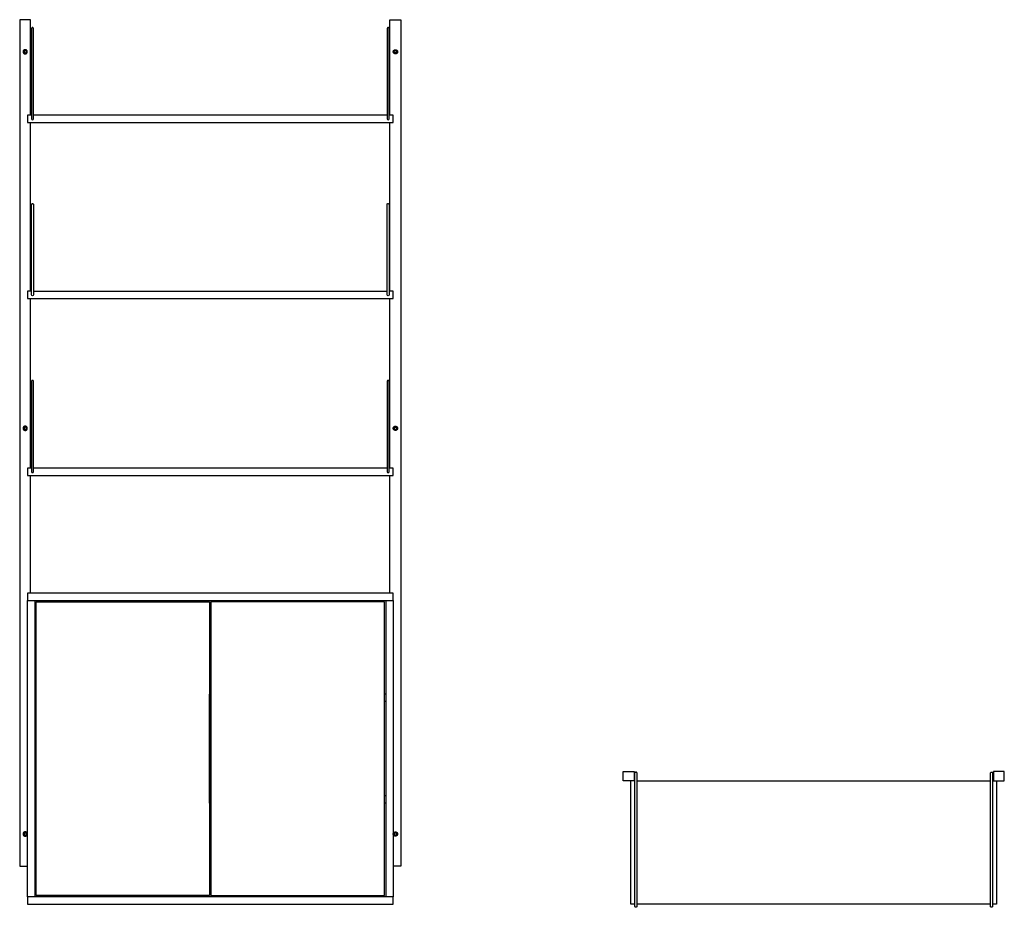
# Model space of a CAD drawing. Header units: millimetres. Extents: x -2117 to 2117, y -1020 to 1020.
# Tile 6 of 6: x -37 to 2117, y -1020 to 922. Entities that reach past the tile are written whole.
import ezdxf

# ---------------------------------------------------------------- set-up
doc = ezdxf.new("R2010")
doc.units = ezdxf.units.MM
doc.layers.add('Défaut', color=7, linetype='Continuous', true_color=0x000000)

msp = doc.modelspace()

# ---------------------------------------------------------------- linework, layer by layer
at = {"layer": 'Défaut', "lineweight": -3}
for points in [[(-12.9, 713.4), (-12.9, 922.4), (-36.9, 922.4), (-36.9, -929.6), (-19.9, -929.6)], [(773.1, 713.4), (773.1, 922.4), (797.1, 922.4), (797.1, -929.6), (780.1, -929.6)], [(-10.9, 713.4), (-19.9, 713.4), (-19.9, 697.4), (380.1, 697.4), (780.1, 697.4), (780.1, 713.4), (771.1, 713.4)], [(-10.9, 713.4), (-10.9, 705.4)], [(767.1, 713.4), (380.1, 713.4), (-6.9, 713.4)], [(-6.9, 705.4), (-6.9, 713.4)], [(767.1, 713.4), (767.1, 705.4)], [(771.1, 705.4), (771.1, 713.4)], [(-10.9, 328.4), (-19.9, 328.4), (-19.9, 312.4), (380.1, 312.4), (780.1, 312.4), (780.1, 328.4), (771.1, 328.4)], [(-10.9, -58.6), (-19.9, -58.6), (-19.9, -74.6), (380.1, -74.6), (780.1, -74.6), (780.1, -58.6), (771.1, -58.6)], [(-10.9, -58.6), (-10.9, -66.6)], [(767.1, -58.6), (380.1, -58.6), (-6.9, -58.6)], [(-6.9, -66.6), (-6.9, -58.6)], [(767.1, -58.6), (767.1, -66.6)], [(771.1, -66.6), (771.1, -58.6)], [(780.1, -348.5), (780.1, -332.6), (380.1, -332.6), (-19.9, -332.6), (-19.9, -348.5)], [(381.6, -791.5), (378.6, -791.5), (378.6, -553.6), (381.6, -553.6)], [(378.6, -791.5), (381.6, -791.5), (381.6, -553.6), (378.6, -553.6)], [(1309.1, -1012.6), (1300.1, -1012.6), (1300.1, -742.6)], [(2100.1, -742.6), (2100.1, -1012.6), (2091.1, -1012.6)], [(-19.9, -996.6), (-19.9, -1012.6), (380.1, -1012.6), (780.1, -1012.6), (780.1, -996.6)]]:
    msp.add_lwpolyline(points, dxfattribs=at)
at = {"layer": 'Défaut'}
for points in [[(-10.9, 320.4), (-10.9, 328.4)], [(-6.9, 328.4), (-6.9, 320.4)], [(-6.9, 328.4), (380.1, 328.4), (767.1, 328.4)], [(767.1, 320.4), (767.1, 328.4)], [(771.1, 328.4), (771.1, 320.4)]]:
    msp.add_lwpolyline(points, dxfattribs=at)
at = {"layer": 'Défaut', "lineweight": -3}
for points in [[(380.1, -996.6), (-19.9, -996.6), (-19.9, -348.5), (-3.9, -348.5), (380.1, -348.5), (764.1, -348.5), (780.1, -348.5), (780.1, -996.6)], [(-0.9, -993.6), (-0.9, -351.5), (378.6, -351.5), (378.6, -993.6)], [(761.1, -993.6), (761.1, -351.5), (381.6, -351.5), (381.6, -993.6)], [(1307.1, -742.6), (1283.1, -742.6), (1283.1, -722.6), (1307.1, -722.6)], [(2093.1, -742.6), (2117.1, -742.6), (2117.1, -722.6), (2093.1, -722.6)]]:
    msp.add_lwpolyline(points, close=True, dxfattribs=at)
for centre in [(-8.9, 705.4), (769.1, 705.4), (-8.9, -66.6), (769.1, -66.6)]:
    msp.add_arc(centre, 2, 180, 0, dxfattribs=at)
at = {"layer": 'Défaut', "extrusion": (0, 0, -1)}
for centre in [(8.9, 320.4), (-769.1, 320.4)]:
    msp.add_arc(centre, 2, 180, 0, dxfattribs=at)
at = {"layer": 'Défaut', "lineweight": -3}
for points, weights, degree, knots in [([(-6.9, 903.2), (-6.9, 903.2), (-6.9, 903.4), (-7, 903.7), (-7, 903.8), (-7.1, 904.2), (-7.3, 904.4), (-7.5, 904.6), (-7.9, 905), (-8.4, 905.2), (-8.9, 905.2), (-9.4, 905.2), (-9.9, 905), (-10.3, 904.6), (-10.5, 904.4), (-10.7, 904.2), (-10.8, 903.8), (-10.9, 903.7), (-10.9, 903.4), (-10.9, 903.3), (-10.9, 903.2)], [1, 1, 1, 1, 1, 1, 1, 1, 1, 1.05719095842, 1.17157287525, 1.05719095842, 1, 1, 1, 1, 1, 1, 1, 1, 1], 3, [364.429863, 364.429863, 364.429863, 364.429863, 364.736631, 364.736631, 365.145169, 365.145169, 366.008278, 366.008278, 366.008278, 367.619766, 367.619766, 367.619766, 369.231254, 369.231254, 369.231254, 370.103505, 370.103505, 370.516372, 370.516372, 370.807614, 370.807614, 370.807614, 370.807614]), ([(771.1, 903.2), (771.1, 903.3), (771.1, 903.4), (771, 903.7), (771, 903.8), (770.9, 904.2), (770.7, 904.4), (770.5, 904.6), (770.1, 905), (769.6, 905.2), (769.1, 905.2), (768.6, 905.2), (768.1, 905), (767.7, 904.6), (767.5, 904.4), (767.3, 904.2), (767.2, 903.8), (767.1, 903.7), (767.1, 903.4), (767.1, 903.2), (767.1, 903.2)], [1, 1, 1, 1, 1, 1, 1, 1, 1, 1.05719095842, 1.17157287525, 1.05719095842, 1, 1, 1, 1, 1, 1, 1, 1, 1], 3, [1921.011125, 1921.011125, 1921.011125, 1921.011125, 1921.302367, 1921.302367, 1921.715233, 1921.715233, 1922.587485, 1922.587485, 1922.587485, 1924.198973, 1924.198973, 1924.198973, 1925.810461, 1925.810461, 1925.810461, 1926.673569, 1926.673569, 1927.082108, 1927.082108, 1927.388876, 1927.388876, 1927.388876, 1927.388876]), ([(-20.3, 852.2), (-20.3, 856.8), (-24.9, 856.8), (-29.6, 856.8), (-29.6, 852.2)], [1, 0.707106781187, 1, 0.707106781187, 1], 2, [0, 0, 0, 9.3, 9.3, 18.6, 18.6, 18.6]), ([(-29.6, 852.2), (-29.6, 847.5), (-24.9, 847.5), (-20.3, 847.5), (-20.3, 852.2)], [1, 0.707106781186, 1, 0.707106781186, 1], 2, [18.6, 18.6, 18.6, 27.9, 27.9, 37.2, 37.2, 37.2]), ([(-22.3, 852.2), (-22.3, 854.8), (-24.9, 854.8), (-27.5, 854.8), (-27.5, 852.2)], [1, 0.707106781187, 1, 0.707106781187, 1], 2, [10.4, 10.4, 10.4, 15.6, 15.6, 20.8, 20.8, 20.8]), ([(-27.5, 852.2), (-27.5, 849.6), (-24.9, 849.6), (-22.3, 849.6), (-22.3, 852.2)], [1, 0.707106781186, 1, 0.707106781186, 1], 2, [20.8, 20.8, 20.8, 26, 26, 31.2, 31.2, 31.2]), ([(780.4, 852.2), (780.4, 856.8), (785.1, 856.8), (789.7, 856.8), (789.7, 852.2)], [1, 0.707106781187, 1, 0.707106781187, 1], 2, [0, 0, 0, 9.3, 9.3, 18.6, 18.6, 18.6]), ([(789.7, 852.2), (789.7, 847.5), (785.1, 847.5), (780.4, 847.5), (780.4, 852.2)], [1, 0.707106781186, 1, 0.707106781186, 1], 2, [18.6, 18.6, 18.6, 27.9, 27.9, 37.2, 37.2, 37.2]), ([(782.5, 852.2), (782.5, 854.8), (785.1, 854.8), (787.7, 854.8), (787.7, 852.2)], [1, 0.707106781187, 1, 0.707106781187, 1], 2, [10.4, 10.4, 10.4, 15.6, 15.6, 20.8, 20.8, 20.8]), ([(787.7, 852.2), (787.7, 849.6), (785.1, 849.6), (782.5, 849.6), (782.5, 852.2)], [1, 0.707106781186, 1, 0.707106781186, 1], 2, [20.8, 20.8, 20.8, 26, 26, 31.2, 31.2, 31.2]), ([(-6.9, 131.2), (-6.9, 131.4), (-7, 131.7), (-7.1, 132.2), (-7.3, 132.4), (-7.5, 132.6), (-7.9, 133), (-8.4, 133.2), (-8.9, 133.2), (-9.4, 133.2), (-9.9, 133), (-10.3, 132.6), (-10.5, 132.4), (-10.7, 132.2), (-10.8, 131.8), (-10.9, 131.7), (-10.9, 131.4), (-10.9, 131.3), (-10.9, 131.2)], [1, 1, 1, 1, 1, 1, 1, 1.05719095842, 1.17157287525, 1.05719095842, 1, 1, 1, 1, 1, 1, 1, 1, 1], 3, [364.429863, 364.429863, 364.429863, 364.429863, 365.180529, 365.180529, 366.011331, 366.011331, 366.011331, 367.622819, 367.622819, 367.622819, 369.234307, 369.234307, 369.234307, 370.106559, 370.106559, 370.519425, 370.519425, 370.810668, 370.810668, 370.810668, 370.810668]), ([(771.1, 131.2), (771.1, 131.3), (771.1, 131.4), (771, 131.7), (771, 131.8), (770.9, 132.2), (770.7, 132.4), (770.5, 132.6), (770.1, 133), (769.6, 133.2), (769.1, 133.2), (768.6, 133.2), (768.1, 133), (767.7, 132.6), (767.5, 132.4), (767.3, 132.2), (767.1, 131.7), (767.1, 131.4), (767.1, 131.2)], [1, 1, 1, 1, 1, 1, 1, 1, 1, 1.05719095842, 1.17157287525, 1.05719095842, 1, 1, 1, 1, 1, 1, 1], 3, [1921.004023, 1921.004023, 1921.004023, 1921.004023, 1921.295265, 1921.295265, 1921.708131, 1921.708131, 1922.580383, 1922.580383, 1922.580383, 1924.191871, 1924.191871, 1924.191871, 1925.803359, 1925.803359, 1925.803359, 1926.634161, 1926.634161, 1927.384827, 1927.384827, 1927.384827, 1927.384827]), ([(-20.3, 28.4), (-20.3, 33.1), (-24.9, 33.1), (-29.6, 33.1), (-29.6, 28.4)], [1, 0.707106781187, 1, 0.707106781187, 1], 2, [0, 0, 0, 9.3, 9.3, 18.6, 18.6, 18.6]), ([(-29.6, 28.4), (-29.6, 23.8), (-24.9, 23.8), (-20.3, 23.8), (-20.3, 28.4)], [1, 0.707106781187, 1, 0.707106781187, 1], 2, [18.6, 18.6, 18.6, 27.9, 27.9, 37.2, 37.2, 37.2]), ([(-22.3, 28.4), (-22.3, 31), (-24.9, 31), (-27.5, 31), (-27.5, 28.4)], [1, 0.707106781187, 1, 0.707106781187, 1], 2, [10.4, 10.4, 10.4, 15.6, 15.6, 20.8, 20.8, 20.8]), ([(-27.5, 28.4), (-27.5, 25.8), (-24.9, 25.8), (-22.3, 25.8), (-22.3, 28.4)], [1, 0.707106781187, 1, 0.707106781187, 1], 2, [20.8, 20.8, 20.8, 26, 26, 31.2, 31.2, 31.2]), ([(780.4, 28.4), (780.4, 33.1), (785.1, 33.1), (789.7, 33.1), (789.7, 28.4)], [1, 0.707106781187, 1, 0.707106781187, 1], 2, [0, 0, 0, 9.3, 9.3, 18.6, 18.6, 18.6]), ([(789.7, 28.4), (789.7, 23.8), (785.1, 23.8), (780.4, 23.8), (780.4, 28.4)], [1, 0.707106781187, 1, 0.707106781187, 1], 2, [18.6, 18.6, 18.6, 27.9, 27.9, 37.2, 37.2, 37.2]), ([(782.5, 28.4), (782.5, 31), (785.1, 31), (787.7, 31), (787.7, 28.4)], [1, 0.707106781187, 1, 0.707106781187, 1], 2, [10.4, 10.4, 10.4, 15.6, 15.6, 20.8, 20.8, 20.8]), ([(787.7, 28.4), (787.7, 25.8), (785.1, 25.8), (782.5, 25.8), (782.5, 28.4)], [1, 0.707106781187, 1, 0.707106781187, 1], 2, [20.8, 20.8, 20.8, 26, 26, 31.2, 31.2, 31.2]), ([(1312.9, -724.9), (1312.3, -723.8), (1311.1, -723.8), (1310.6, -723.8), (1310.2, -724.1)], [0.87350645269, 0.799497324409, 1, 0.911983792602, 0.876866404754], 2, [0.990987, 0.990987, 0.990987, 3.141593, 3.141593, 4.085661, 4.085661, 4.085661]), ([(2088.2, -724.1), (2088.6, -723.8), (2089.1, -723.8), (2090.3, -723.8), (2090.9, -724.9)], [0.876866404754, 0.911983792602, 1, 0.799497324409, 0.87350645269], 2, [2.197525, 2.197525, 2.197525, 3.141593, 3.141593, 5.292198, 5.292198, 5.292198]), ([(-20.3, -859.3), (-20.3, -854.7), (-24.9, -854.7), (-29.6, -854.7), (-29.6, -859.3)], [1, 0.707106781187, 1, 0.707106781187, 1], 2, [0, 0, 0, 9.3, 9.3, 18.6, 18.6, 18.6]), ([(-29.6, -859.3), (-29.6, -864), (-24.9, -864), (-20.3, -864), (-20.3, -859.3)], [1, 0.707106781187, 1, 0.707106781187, 1], 2, [18.6, 18.6, 18.6, 27.9, 27.9, 37.2, 37.2, 37.2]), ([(-22.3, -859.3), (-22.3, -856.7), (-24.9, -856.7), (-27.5, -856.7), (-27.5, -859.3)], [1, 0.707106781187, 1, 0.707106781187, 1], 2, [0, 0, 0, 5.2, 5.2, 10.4, 10.4, 10.4]), ([(-27.5, -859.3), (-27.5, -861.9), (-24.9, -861.9), (-22.3, -861.9), (-22.3, -859.3)], [1, 0.707106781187, 1, 0.707106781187, 1], 2, [10.4, 10.4, 10.4, 15.6, 15.6, 20.8, 20.8, 20.8]), ([(780.4, -859.3), (780.4, -854.7), (785.1, -854.7), (789.7, -854.7), (789.7, -859.3)], [1, 0.707106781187, 1, 0.707106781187, 1], 2, [0, 0, 0, 9.3, 9.3, 18.6, 18.6, 18.6]), ([(789.7, -859.3), (789.7, -864), (785.1, -864), (780.4, -864), (780.4, -859.3)], [1, 0.707106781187, 1, 0.707106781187, 1], 2, [18.6, 18.6, 18.6, 27.9, 27.9, 37.2, 37.2, 37.2]), ([(782.5, -859.3), (782.5, -856.7), (785.1, -856.7), (787.7, -856.7), (787.7, -859.3)], [1, 0.707106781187, 1, 0.707106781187, 1], 2, [0, 0, 0, 5.2, 5.2, 10.4, 10.4, 10.4]), ([(787.7, -859.3), (787.7, -861.9), (785.1, -861.9), (782.5, -861.9), (782.5, -859.3)], [1, 0.707106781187, 1, 0.707106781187, 1], 2, [10.4, 10.4, 10.4, 15.6, 15.6, 20.8, 20.8, 20.8]), ([(1313.1, -1017.6), (1313.1, -1019.7), (1311.1, -1019.7), (1309.1, -1019.7), (1309.1, -1017.6)], [1, 0.707106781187, 1, 0.707106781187, 1], 2, [692.237476, 692.237476, 692.237476, 695.379069, 695.379069, 698.520662, 698.520662, 698.520662]), ([(2091.1, -1017.6), (2091.1, -1019.7), (2089.1, -1019.7), (2087.1, -1019.7), (2087.1, -1017.6)], [1, 0.707106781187, 1, 0.707106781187, 1], 2, [685.953565, 685.953565, 685.953565, 689.095158, 689.095158, 692.236751, 692.236751, 692.236751])]:
    msp.add_rational_spline(points, weights, degree=degree, knots=knots, dxfattribs=at)
for points, knots in [([(-10.9, 903.2), (-10.9, 903.2), (-10.9, 903), (-10.9, 902.6), (-10.9, 902.3)], [370.807614, 370.807614, 370.807614, 370.807614, 372.459634, 374.051306, 374.051306, 374.051306, 374.051306]), ([(-6.9, 902.3), (-6.9, 902.6), (-6.9, 903), (-6.9, 903.2), (-6.9, 903.2)], [361.186171, 361.186171, 361.186171, 361.186171, 362.777843, 364.429863, 364.429863, 364.429863, 364.429863]), ([(767.1, 903.2), (767.1, 903.2), (767.1, 903), (767.1, 902.6), (767.1, 902.3)], [1927.388876, 1927.388876, 1927.388876, 1927.388876, 1929.040896, 1930.632568, 1930.632568, 1930.632568, 1930.632568]), ([(771.1, 902.3), (771.1, 902.6), (771.1, 903), (771.1, 903.2), (771.1, 903.2)], [1917.767433, 1917.767433, 1917.767433, 1917.767433, 1919.359105, 1921.011125, 1921.011125, 1921.011125, 1921.011125]), ([(-10.9, 738.7), (-10.9, 738.5), (-10.9, 738.2), (-10.9, 737.9), (-10.9, 737.6), (-10.9, 737.3), (-10.9, 736.9), (-10.9, 736.5), (-10.9, 736.1), (-10.9, 735.7), (-10.9, 735.3), (-10.9, 734.8), (-10.9, 734.4)], [691.715983, 691.715983, 691.715983, 691.715983, 692.981371, 692.981371, 692.981371, 694.290341, 694.290341, 694.290341, 695.599319, 695.599319, 695.599319, 696.864701, 696.864701, 696.864701, 696.864701]), ([(-6.9, 734.4), (-6.9, 734.8), (-6.9, 735.3), (-6.9, 735.7), (-6.9, 736.1), (-6.9, 736.5), (-6.9, 736.9), (-6.9, 737.3), (-6.9, 737.6), (-6.9, 737.9), (-6.9, 738.2), (-6.9, 738.5), (-6.9, 738.7)], [38.372776, 38.372776, 38.372776, 38.372776, 39.638158, 39.638158, 39.638158, 40.947136, 40.947136, 40.947136, 42.256106, 42.256106, 42.256106, 43.521494, 43.521494, 43.521494, 43.521494]), ([(767.1, 738.7), (767.1, 738.5), (767.1, 738.2), (767.1, 737.9), (767.1, 737.6), (767.1, 737.3), (767.1, 736.9), (767.1, 736.5), (767.1, 736.1), (767.1, 735.7), (767.1, 735.3), (767.1, 734.8), (767.1, 734.4)], [2248.297245, 2248.297245, 2248.297245, 2248.297245, 2249.562633, 2249.562633, 2249.562633, 2250.871603, 2250.871603, 2250.871603, 2252.180581, 2252.180581, 2252.180581, 2253.445963, 2253.445963, 2253.445963, 2253.445963]), ([(771.1, 734.4), (771.1, 734.8), (771.1, 735.3), (771.1, 735.7), (771.1, 736.1), (771.1, 736.5), (771.1, 736.9), (771.1, 737.3), (771.1, 737.6), (771.1, 737.9), (771.1, 738.2), (771.1, 738.5), (771.1, 738.7)], [1594.954038, 1594.954038, 1594.954038, 1594.954038, 1596.21942, 1596.21942, 1596.21942, 1597.528397, 1597.528397, 1597.528397, 1598.837367, 1598.837367, 1598.837367, 1600.102756, 1600.102756, 1600.102756, 1600.102756]), ([(-10.9, 131.2), (-10.9, 131.2), (-10.9, 131), (-10.9, 130.6), (-10.9, 130.3)], [370.810668, 370.810668, 370.810668, 370.810668, 372.462687, 374.054359, 374.054359, 374.054359, 374.054359]), ([(-6.9, 130.3), (-6.9, 130.6), (-6.9, 131), (-6.9, 131.2), (-6.9, 131.2)], [361.186171, 361.186171, 361.186171, 361.186171, 362.777843, 364.429863, 364.429863, 364.429863, 364.429863]), ([(767.1, 131.2), (767.1, 131.2), (767.1, 131), (767.1, 130.6), (767.1, 130.3)], [1927.384827, 1927.384827, 1927.384827, 1927.384827, 1929.036847, 1930.628519, 1930.628519, 1930.628519, 1930.628519]), ([(771.1, 130.3), (771.1, 130.6), (771.1, 131), (771.1, 131.2), (771.1, 131.2)], [1917.760331, 1917.760331, 1917.760331, 1917.760331, 1919.352003, 1921.004023, 1921.004023, 1921.004023, 1921.004023]), ([(-10.9, -33.3), (-10.9, -33.5), (-10.9, -33.8), (-10.9, -34.1), (-10.9, -34.4), (-10.9, -34.7), (-10.9, -35.1), (-10.9, -35.5), (-10.9, -35.9), (-10.9, -36.3), (-10.9, -36.7), (-10.9, -37.2), (-10.9, -37.6)], [691.719037, 691.719037, 691.719037, 691.719037, 692.984425, 692.984425, 692.984425, 694.293395, 694.293395, 694.293395, 695.602373, 695.602373, 695.602373, 696.867755, 696.867755, 696.867755, 696.867755]), ([(-6.9, -37.6), (-6.9, -37.2), (-6.9, -36.7), (-6.9, -36.3), (-6.9, -35.9), (-6.9, -35.5), (-6.9, -35.1), (-6.9, -34.7), (-6.9, -34.4), (-6.9, -34.1), (-6.9, -33.8), (-6.9, -33.5), (-6.9, -33.3)], [38.372776, 38.372776, 38.372776, 38.372776, 39.638158, 39.638158, 39.638158, 40.947136, 40.947136, 40.947136, 42.256106, 42.256106, 42.256106, 43.521494, 43.521494, 43.521494, 43.521494]), ([(767.1, -33.3), (767.1, -33.5), (767.1, -33.8), (767.1, -34.1), (767.1, -34.4), (767.1, -34.7), (767.1, -35.1), (767.1, -35.5), (767.1, -35.9), (767.1, -36.3), (767.1, -36.7), (767.1, -37.2), (767.1, -37.6)], [2248.293197, 2248.293197, 2248.293197, 2248.293197, 2249.558585, 2249.558585, 2249.558585, 2250.867555, 2250.867555, 2250.867555, 2252.176532, 2252.176532, 2252.176532, 2253.441914, 2253.441914, 2253.441914, 2253.441914]), ([(771.1, -37.6), (771.1, -37.2), (771.1, -36.7), (771.1, -36.3), (771.1, -35.9), (771.1, -35.5), (771.1, -35.1), (771.1, -34.7), (771.1, -34.4), (771.1, -34.1), (771.1, -33.8), (771.1, -33.5), (771.1, -33.3)], [1594.946936, 1594.946936, 1594.946936, 1594.946936, 1596.212318, 1596.212318, 1596.212318, 1597.521295, 1597.521295, 1597.521295, 1598.830265, 1598.830265, 1598.830265, 1600.095654, 1600.095654, 1600.095654, 1600.095654]), ([(1309.1, -725.9), (1309.1, -725.8), (1309.1, -725.6), (1309.1, -725.4), (1309.2, -725.3), (1309.3, -724.9), (1309.5, -724.6), (1309.7, -724.4), (1309.8, -724.3), (1310, -724.1), (1310.2, -724)], [343.423145, 343.423145, 343.423145, 343.423145, 343.722655, 343.722655, 344.14634, 344.14634, 345.035528, 345.035528, 345.035528, 345.708448, 345.708448, 345.708448, 345.708448]), ([(1309.1, -735.2), (1309.1, -734.8), (1309.1, -734.3), (1309.1, -733.7), (1309.1, -733.2), (1309.1, -732.6), (1309.1, -732.1), (1309.1, -731.5), (1309.1, -730.9), (1309.1, -730.4), (1309.1, -729.9), (1309.1, -729.4), (1309.1, -728.9), (1309.1, -728.4), (1309.1, -728), (1309.1, -727.6), (1309.1, -727.2), (1309.1, -726.9), (1309.1, -726.6), (1309.1, -726.3), (1309.1, -726.1), (1309.1, -726), (1309.1, -725.9), (1309.1, -725.9), (1309.1, -725.9)], [1022.737009, 1022.737009, 1022.737009, 1022.737009, 1024.370679, 1024.370679, 1024.370679, 1026.072846, 1026.072846, 1026.072846, 1027.775004, 1027.775004, 1027.775004, 1029.408705, 1029.408705, 1029.408705, 1031.032356, 1031.032356, 1031.032356, 1032.705901, 1032.705901, 1032.705901, 1034.36914, 1034.36914, 1034.36914, 1035.660622, 1035.660622, 1035.660622, 1035.660622]), ([(1310.2, -724), (1310.5, -723.9), (1310.8, -723.8), (1311.1, -723.8), (1311.6, -723.8), (1312.1, -724.1), (1312.5, -724.4), (1312.7, -724.6), (1312.8, -724.8), (1312.9, -724.9)], [345.708448, 345.708448, 345.708448, 345.708448, 346.656776, 346.656776, 346.656776, 348.278024, 348.278024, 348.278024, 348.956494, 348.956494, 348.956494, 348.956494]), ([(1312.9, -724.9), (1312.9, -725), (1312.9, -725.1), (1313, -725.3), (1313, -725.4), (1313.1, -725.6), (1313.1, -725.9), (1313.1, -725.9)], [348.9564942, 348.9564942, 348.9564942, 348.9564942, 349.1936975, 349.1936975, 349.6300018, 349.6300018, 349.8926848, 349.8926848, 349.8926848, 349.8926848]), ([(1313.1, -725.9), (1313.1, -725.9), (1313.1, -725.9), (1313.1, -726), (1313.1, -726.1), (1313.1, -726.3), (1313.1, -726.6), (1313.1, -726.9), (1313.1, -727.2), (1313.1, -727.6), (1313.1, -728), (1313.1, -728.4), (1313.1, -728.9), (1313.1, -729.4), (1313.1, -729.9), (1313.1, -730.4), (1313.1, -730.9), (1313.1, -731.5), (1313.1, -732.1), (1313.1, -732.6), (1313.1, -733.2), (1313.1, -733.7), (1313.1, -734.3), (1313.1, -734.8), (1313.1, -735.2)], [349.892685, 349.892685, 349.892685, 349.892685, 351.184167, 351.184167, 351.184167, 352.847406, 352.847406, 352.847406, 354.52095, 354.52095, 354.52095, 356.144602, 356.144602, 356.144602, 357.778303, 357.778303, 357.778303, 359.480461, 359.480461, 359.480461, 361.182628, 361.182628, 361.182628, 362.816298, 362.816298, 362.816298, 362.816298]), ([(2087.1, -725.9), (2087.1, -725.9), (2087.1, -725.8), (2087.1, -725.7), (2087.1, -725.7), (2087.1, -725.6), (2087.1, -725.6), (2087.1, -725.4), (2087.2, -725.3), (2087.3, -724.9), (2087.5, -724.6), (2087.7, -724.4), (2088.1, -724.1), (2088.6, -723.8), (2089.1, -723.8), (2089.6, -723.8), (2090.1, -724.1), (2090.5, -724.4), (2090.7, -724.6), (2090.9, -724.9), (2091, -725.3), (2091, -725.4), (2091.1, -725.6), (2091.1, -725.6), (2091.1, -725.7), (2091.1, -725.7), (2091.1, -725.8), (2091.1, -725.8), (2091.1, -725.8), (2091.1, -725.9), (2091.1, -725.9)], [337.13996, 337.13996, 337.13996, 337.13996, 337.140607, 337.140607, 337.276505, 337.276505, 337.415272, 337.415272, 337.847021, 337.847021, 338.753135, 338.753135, 338.753135, 340.374383, 340.374383, 340.374383, 341.995631, 341.995631, 341.995631, 342.866189, 342.866189, 343.280996, 343.280996, 343.414317, 343.414317, 343.544883, 343.544883, 343.608697, 343.608697, 343.608774, 343.608774, 343.608774, 343.608774]), ([(2087.1, -735.2), (2087.1, -734.8), (2087.1, -734.3), (2087.1, -733.7), (2087.1, -733.2), (2087.1, -732.6), (2087.1, -732.1), (2087.1, -731.5), (2087.1, -730.9), (2087.1, -730.4), (2087.1, -729.9), (2087.1, -729.4), (2087.1, -728.9), (2087.1, -728.4), (2087.1, -728), (2087.1, -727.6), (2087.1, -727.2), (2087.1, -726.9), (2087.1, -726.6), (2087.1, -726.3), (2087.1, -726.1), (2087.1, -726), (2087.1, -725.9), (2087.1, -725.9), (2087.1, -725.9)], [1016.453098, 1016.453098, 1016.453098, 1016.453098, 1018.086768, 1018.086768, 1018.086768, 1019.788935, 1019.788935, 1019.788935, 1021.491093, 1021.491093, 1021.491093, 1023.124794, 1023.124794, 1023.124794, 1024.748445, 1024.748445, 1024.748445, 1026.42199, 1026.42199, 1026.42199, 1028.085229, 1028.085229, 1028.085229, 1029.376711, 1029.376711, 1029.376711, 1029.376711]), ([(2091.1, -725.9), (2091.1, -725.9), (2091.1, -725.9), (2091.1, -726), (2091.1, -726.1), (2091.1, -726.3), (2091.1, -726.6), (2091.1, -726.9), (2091.1, -727.2), (2091.1, -727.6), (2091.1, -728), (2091.1, -728.4), (2091.1, -728.9), (2091.1, -729.4), (2091.1, -729.9), (2091.1, -730.4), (2091.1, -730.9), (2091.1, -731.5), (2091.1, -732.1), (2091.1, -732.6), (2091.1, -733.2), (2091.1, -733.7), (2091.1, -734.3), (2091.1, -734.8), (2091.1, -735.2)], [343.608774, 343.608774, 343.608774, 343.608774, 344.900256, 344.900256, 344.900256, 346.563495, 346.563495, 346.563495, 348.237039, 348.237039, 348.237039, 349.860691, 349.860691, 349.860691, 351.494392, 351.494392, 351.494392, 353.19655, 353.19655, 353.19655, 354.898717, 354.898717, 354.898717, 356.532387, 356.532387, 356.532387, 356.532387]), ([(1313.1, -1015.1), (1313.1, -1015.5), (1313.1, -1015.9), (1313.1, -1016.2), (1313.1, -1016.5), (1313.1, -1016.7), (1313.1, -1017), (1313.1, -1017.2), (1313.1, -1017.4), (1313.1, -1017.5), (1313.1, -1017.6), (1313.1, -1017.6), (1313.1, -1017.6)], [687.032645, 687.032645, 687.032645, 687.032645, 688.323439, 688.323439, 688.323439, 689.649549, 689.649549, 689.649549, 690.967656, 690.967656, 690.967656, 692.237476, 692.237476, 692.237476, 692.237476]), ([(2091.1, -1015.1), (2091.1, -1015.5), (2091.1, -1015.9), (2091.1, -1016.2), (2091.1, -1016.5), (2091.1, -1016.7), (2091.1, -1017), (2091.1, -1017.2), (2091.1, -1017.4), (2091.1, -1017.5), (2091.1, -1017.6), (2091.1, -1017.6), (2091.1, -1017.6)], [680.748734, 680.748734, 680.748734, 680.748734, 682.039528, 682.039528, 682.039528, 683.365638, 683.365638, 683.365638, 684.683745, 684.683745, 684.683745, 685.953565, 685.953565, 685.953565, 685.953565])]:
    msp.add_open_spline(points, degree=3, knots=knots, dxfattribs=at)
for points, degree in [([(-10.9, 902.3), (-10.9, 847.8), (-10.9, 793.2), (-10.9, 738.7)], 3), ([(-6.9, 738.7), (-6.9, 793.2), (-6.9, 847.8), (-6.9, 902.3)], 3), ([(767.1, 902.3), (767.1, 847.8), (767.1, 793.2), (767.1, 738.7)], 3), ([(771.1, 738.7), (771.1, 793.2), (771.1, 847.8), (771.1, 902.3)], 3), ([(-10.9, 734.4), (-10.9, 726.4), (-10.9, 713.4)], 2), ([(-6.9, 713.4), (-6.9, 726.4), (-6.9, 734.4)], 2), ([(767.1, 734.4), (767.1, 726.4), (767.1, 713.4)], 2), ([(771.1, 713.4), (771.1, 726.4), (771.1, 734.4)], 2), ([(-12.9, 328.4), (-12.9, 512.9), (-12.9, 697.4)], 2), ([(773.1, 328.4), (773.1, 512.9), (773.1, 697.4)], 2), ([(-12.9, -58.6), (-12.9, 126.9), (-12.9, 312.4)], 2), ([(773.1, -58.6), (773.1, 126.9), (773.1, 312.4)], 2), ([(-10.9, 130.3), (-10.9, 75.8), (-10.9, 21.2), (-10.9, -33.3)], 3), ([(-6.9, -33.3), (-6.9, 21.2), (-6.9, 75.8), (-6.9, 130.3)], 3), ([(767.1, 130.3), (767.1, 75.8), (767.1, 21.2), (767.1, -33.3)], 3), ([(771.1, -33.3), (771.1, 21.2), (771.1, 75.8), (771.1, 130.3)], 3), ([(-10.9, -37.6), (-10.9, -45.6), (-10.9, -58.6)], 2), ([(-6.9, -58.6), (-6.9, -45.6), (-6.9, -37.6)], 2), ([(767.1, -37.6), (767.1, -45.6), (767.1, -58.6)], 2), ([(771.1, -58.6), (771.1, -45.6), (771.1, -37.6)], 2), ([(-12.9, -332.6), (-12.9, -203.6), (-12.9, -74.6)], 2), ([(773.1, -332.6), (773.1, -203.6), (773.1, -74.6)], 2), ([(-3.9, -348.5), (-3.9, -672.6), (-3.9, -996.6)], 2), ([(764.1, -348.5), (764.1, -672.6), (764.1, -996.6)], 2), ([(-3.9, -553.6), (-2.4, -553.6), (-0.9, -553.6)], 2), ([(764.1, -553.6), (762.6, -553.6), (761.1, -553.6)], 2), ([(-3.9, -569.5), (-2.4, -569.5), (-0.9, -569.5)], 2), ([(381.6, -569.5), (380.1, -569.5), (378.6, -569.5)], 2), ([(378.6, -569.5), (380.1, -569.5), (381.6, -569.5)], 2), ([(764.1, -569.5), (762.6, -569.5), (761.1, -569.5)], 2), ([(1309.6, -724.6), (1308.8, -724.6), (1308.1, -724.6)], 2), ([(1308.1, -724.6), (1308.1, -733.6), (1308.1, -742.6)], 2), ([(2092.1, -724.6), (2091.4, -724.6), (2090.6, -724.6)], 2), ([(2092.1, -742.6), (2092.1, -733.6), (2092.1, -724.6)], 2), ([(1307.1, -742.6), (1308.1, -742.6), (1309.1, -742.6)], 2), ([(1309.1, -1017.6), (1309.1, -921.8), (1309.1, -828.5), (1309.1, -735.2)], 3), ([(1313.1, -735.2), (1313.1, -828.5), (1313.1, -921.8), (1313.1, -1015.1)], 3), ([(1313.1, -742.6), (1700.1, -742.6), (2087.1, -742.6)], 2), ([(2087.1, -1017.6), (2087.1, -921.8), (2087.1, -828.5), (2087.1, -735.2)], 3), ([(2091.1, -735.2), (2091.1, -828.5), (2091.1, -921.8), (2091.1, -1015.1)], 3), ([(2091.1, -742.6), (2092.1, -742.6), (2093.1, -742.6)], 2), ([(-3.9, -775.6), (-2.4, -775.6), (-0.9, -775.6)], 2), ([(-3.9, -791.5), (-2.4, -791.5), (-0.9, -791.5)], 2), ([(381.6, -775.6), (380.1, -775.6), (378.6, -775.6)], 2), ([(378.6, -775.6), (380.1, -775.6), (381.6, -775.6)], 2), ([(764.1, -775.6), (762.6, -775.6), (761.1, -775.6)], 2), ([(764.1, -791.5), (762.6, -791.5), (761.1, -791.5)], 2), ([(2087.1, -1012.6), (1700.1, -1012.6), (1313.1, -1012.6)], 2)]:
    msp.add_open_spline(points, degree=degree, dxfattribs=at)
at = {"layer": 'Défaut'}
for points, weights, knots in [([(-10.9, 518.2), (-10.9, 518.3), (-10.9, 518.4), (-10.9, 518.7), (-10.8, 518.8), (-10.7, 519.2), (-10.5, 519.4), (-10.3, 519.6), (-9.9, 520), (-9.4, 520.2), (-8.9, 520.2), (-8.4, 520.2), (-7.9, 520), (-7.5, 519.6), (-7.3, 519.4), (-7.1, 519.2), (-7, 518.7), (-6.9, 518.4), (-6.9, 518.2)], [1, 1, 1, 1, 1, 1, 1, 1, 1, 1.05719095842, 1.17157287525, 1.05719095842, 1, 1, 1, 1, 1, 1, 1], [358.146678, 358.146678, 358.146678, 358.146678, 358.43792, 358.43792, 358.850786, 358.850786, 359.723038, 359.723038, 359.723038, 361.334526, 361.334526, 361.334526, 362.946014, 362.946014, 362.946014, 363.781984, 363.781984, 364.527766, 364.527766, 364.527766, 364.527766]), ([(767.1, 518.2), (767.1, 518.4), (767.1, 518.7), (767.3, 519.2), (767.5, 519.4), (767.7, 519.6), (768.1, 520), (768.6, 520.2), (769.1, 520.2), (769.6, 520.2), (770.1, 520), (770.5, 519.6), (770.7, 519.4), (770.9, 519.2), (771, 518.8), (771, 518.7), (771.1, 518.4), (771.1, 518.3), (771.1, 518.2)], [1, 1, 1, 1, 1, 1, 1, 1.05719095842, 1.17157287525, 1.05719095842, 1, 1, 1, 1, 1, 1, 1, 1, 1], [1838.719589, 1838.719589, 1838.719589, 1838.719589, 1839.465371, 1839.465371, 1840.301341, 1840.301341, 1840.301341, 1841.912829, 1841.912829, 1841.912829, 1843.524317, 1843.524317, 1843.524317, 1844.396569, 1844.396569, 1844.809435, 1844.809435, 1845.100677, 1845.100677, 1845.100677, 1845.100677])]:
    msp.add_rational_spline(points, weights, degree=3, knots=knots, dxfattribs=at)
for points, knots in [([(-10.9, 517.3), (-10.9, 517.6), (-10.9, 518), (-10.9, 518.2), (-10.9, 518.2)], [354.902986, 354.902986, 354.902986, 354.902986, 356.494658, 358.146678, 358.146678, 358.146678, 358.146678]), ([(-6.9, 518.2), (-6.9, 518.2), (-6.9, 518), (-6.9, 517.6), (-6.9, 517.3)], [364.527766, 364.527766, 364.527766, 364.527766, 366.179786, 367.771458, 367.771458, 367.771458, 367.771458]), ([(767.1, 517.3), (767.1, 517.6), (767.1, 518), (767.1, 518.2), (767.1, 518.2)], [1835.475897, 1835.475897, 1835.475897, 1835.475897, 1837.067569, 1838.719589, 1838.719589, 1838.719589, 1838.719589]), ([(771.1, 518.2), (771.1, 518.2), (771.1, 518), (771.1, 517.6), (771.1, 517.3)], [1845.100677, 1845.100677, 1845.100677, 1845.100677, 1846.752697, 1848.344369, 1848.344369, 1848.344369, 1848.344369]), ([(-10.9, 349.4), (-10.9, 349.8), (-10.9, 350.3), (-10.9, 350.7), (-10.9, 351.1), (-10.9, 351.5), (-10.9, 351.9), (-10.9, 352.3), (-10.9, 352.6), (-10.9, 352.9), (-10.9, 353.2), (-10.9, 353.5), (-10.9, 353.7)], [32.089591, 32.089591, 32.089591, 32.089591, 33.354973, 33.354973, 33.354973, 34.66395, 34.66395, 34.66395, 35.97292, 35.97292, 35.97292, 37.238308, 37.238308, 37.238308, 37.238308]), ([(-6.9, 353.7), (-6.9, 353.5), (-6.9, 353.2), (-6.9, 352.9), (-6.9, 352.6), (-6.9, 352.3), (-6.9, 351.9), (-6.9, 351.5), (-6.9, 351.1), (-6.9, 350.7), (-6.9, 350.3), (-6.9, 349.8), (-6.9, 349.4)], [685.436135, 685.436135, 685.436135, 685.436135, 686.701523, 686.701523, 686.701523, 688.010493, 688.010493, 688.010493, 689.319471, 689.319471, 689.319471, 690.584853, 690.584853, 690.584853, 690.584853]), ([(767.1, 349.4), (767.1, 349.8), (767.1, 350.3), (767.1, 350.7), (767.1, 351.1), (767.1, 351.5), (767.1, 351.9), (767.1, 352.3), (767.1, 352.6), (767.1, 352.9), (767.1, 353.2), (767.1, 353.5), (767.1, 353.7)], [1512.662502, 1512.662502, 1512.662502, 1512.662502, 1513.927884, 1513.927884, 1513.927884, 1515.236862, 1515.236862, 1515.236862, 1516.545832, 1516.545832, 1516.545832, 1517.81122, 1517.81122, 1517.81122, 1517.81122]), ([(771.1, 353.7), (771.1, 353.5), (771.1, 353.2), (771.1, 352.9), (771.1, 352.6), (771.1, 352.3), (771.1, 351.9), (771.1, 351.5), (771.1, 351.1), (771.1, 350.7), (771.1, 350.3), (771.1, 349.8), (771.1, 349.4)], [2166.009046, 2166.009046, 2166.009046, 2166.009046, 2167.274435, 2167.274435, 2167.274435, 2168.583405, 2168.583405, 2168.583405, 2169.892382, 2169.892382, 2169.892382, 2171.157764, 2171.157764, 2171.157764, 2171.157764])]:
    msp.add_open_spline(points, degree=3, knots=knots, dxfattribs=at)
for points in [[(-10.9, 353.7), (-10.9, 408.2), (-10.9, 462.8), (-10.9, 517.3)], [(-6.9, 517.3), (-6.9, 462.8), (-6.9, 408.2), (-6.9, 353.7)], [(767.1, 353.7), (767.1, 408.2), (767.1, 462.8), (767.1, 517.3)], [(771.1, 517.3), (771.1, 462.8), (771.1, 408.2), (771.1, 353.7)], [(-10.9, 328.4), (-10.9, 333.4), (-10.9, 341.4), (-10.9, 349.4)], [(-6.9, 349.4), (-6.9, 341.4), (-6.9, 333.4), (-6.9, 328.4)], [(767.1, 328.4), (767.1, 333.4), (767.1, 341.4), (767.1, 349.4)], [(771.1, 349.4), (771.1, 341.4), (771.1, 333.4), (771.1, 328.4)]]:
    msp.add_open_spline(points, degree=3, dxfattribs=at)

doc.saveas('drawing.dxf')
